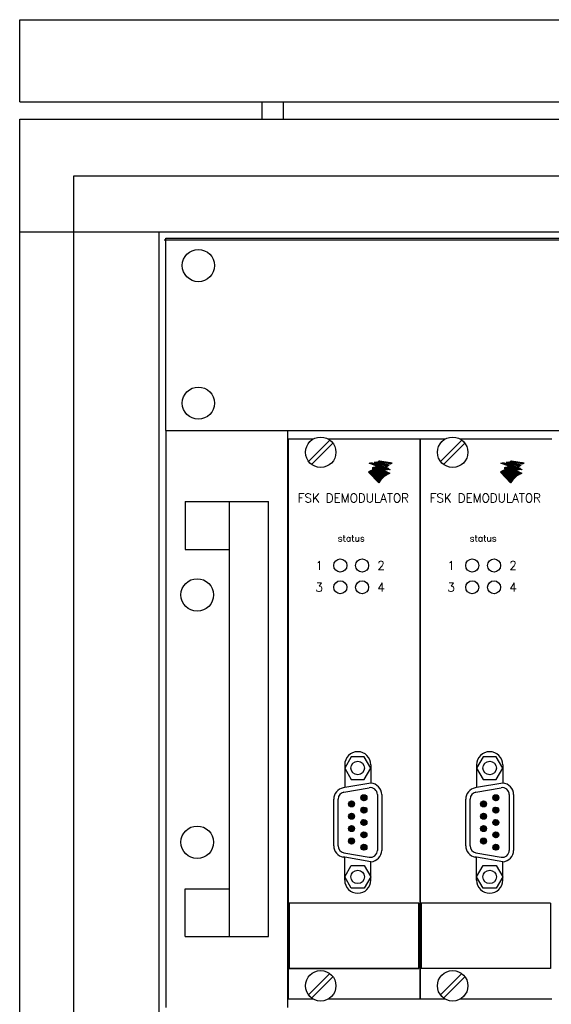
# Model space of a CAD drawing. Extents: x 0 to 4205, y 0 to 2970.
# Tile 5 of 14: x 377 to 500, y 1858 to 2086. Entities that reach past the tile are written whole.
import ezdxf
from ezdxf.enums import TextEntityAlignment as Align

# ---------------------------------------------------------------- set-up
doc = ezdxf.new("R2010")
doc.units = 0
doc.header["$LTSCALE"] = 15
doc.header["$MEASUREMENT"] = 0
doc.layers.get('0').update_dxf_attribs({"linetype": 'CONTINUOUS'})
doc.layers.add('0-25', color=7, linetype='CONTINUOUS')
doc.layers.add('B-25', color=7, linetype='CONTINUOUS')
doc.styles.add('ROMAND', font='ROMAND.shx')

# ---------------------------------------------------------------- blocks, each defined once
blk = doc.blocks.new('*X8')
at = {"color": 0}
for p, q in [((101.74, 137.09), (102.51, 137.86)), ((101.77, 137.41), (102.19, 137.83)), ((101.8, 136.87), (102.73, 137.8)), ((101.92, 136.71), (102.89, 137.68)), ((102.08, 136.58), (103.02, 137.52)), ((102.28, 136.5), (103.1, 137.32)), ((102.56, 136.51), (103.09, 137.04))]:
    blk.add_line(p, q, dxfattribs=at)
blk = doc.blocks.new('*X0')
at = {"color": 0}
for p, q in [((122.38, 22.4), (122.44, 22.45)), ((122.49, 22.37), (122.61, 22.48)), ((122.61, 22.34), (122.78, 22.52)), ((122.72, 22.31), (122.96, 22.55)), ((122.83, 22.28), (123.14, 22.59)), ((122.94, 22.25), (123.33, 22.64)), ((123.05, 22.22), (123.47, 22.64)), ((123.16, 22.18), (123.58, 22.61)), ((123.27, 22.15), (123.7, 22.58)), ((123.38, 22.12), (123.81, 22.56)), ((123.49, 22.09), (123.93, 22.53)), ((123.6, 22.06), (124.04, 22.5)), ((123.71, 22.03), (124.16, 22.48)), ((123.82, 22), (124.28, 22.45)), ((123.94, 21.97), (124.39, 22.43)), ((124.05, 21.94), (124.51, 22.4)), ((124.16, 21.91), (124.62, 22.37)), ((124.27, 21.88), (124.74, 22.35)), ((124.38, 21.85), (124.85, 22.32)), ((124.49, 21.82), (124.97, 22.29)), ((124.6, 21.79), (125.08, 22.27)), ((124.71, 21.76), (125.2, 22.24)), ((124.82, 21.73), (125.31, 22.22)), ((124.93, 21.7), (125.43, 22.19)), ((125.04, 21.66), (125.54, 22.16)), ((125.15, 21.63), (125.66, 22.14)), ((125.27, 21.6), (125.77, 22.11)), ((125.38, 21.57), (125.89, 22.08)), ((125.49, 21.54), (126, 22.06)), ((125.6, 21.51), (126.12, 22.03)), ((125.71, 21.48), (126.23, 22.01)), ((125.82, 21.45), (126.35, 21.98)), ((125.93, 21.42), (126.46, 21.95)), ((126.04, 21.39), (126.58, 21.93)), ((126.15, 21.36), (126.69, 21.9)), ((126.26, 21.33), (126.81, 21.87)), ((126.37, 21.3), (126.92, 21.85)), ((126.48, 21.27), (127.04, 21.82)), ((126.6, 21.24), (127.15, 21.8)), ((126.71, 21.21), (127.27, 21.77)), ((126.82, 21.18), (127.38, 21.74)), ((126.93, 21.14), (127.5, 21.72)), ((127.04, 21.11), (127.62, 21.69)), ((127.15, 21.08), (127.73, 21.66)), ((127.26, 21.05), (127.85, 21.64)), ((127.37, 21.02), (127.96, 21.61)), ((127.48, 20.99), (128.08, 21.59)), ((127.59, 20.96), (128.19, 21.56)), ((127.7, 20.93), (128.31, 21.53)), ((127.81, 20.9), (128.42, 21.51)), ((127.93, 20.87), (128.54, 21.48)), ((128.04, 20.84), (128.65, 21.45)), ((128.15, 20.81), (128.77, 21.43)), ((128.26, 20.78), (128.88, 21.4)), ((128.37, 20.75), (129, 21.38)), ((128.48, 20.72), (129.11, 21.35)), ((128.59, 20.69), (129.23, 21.32)), ((128.7, 20.66), (129.34, 21.3)), ((128.81, 20.62), (129.46, 21.27)), ((128.92, 20.59), (129.57, 21.24)), ((129.03, 20.56), (129.69, 21.22)), ((129.24, 20.63), (129.8, 21.19)), ((129.5, 20.75), (129.92, 21.17)), ((129.79, 20.89), (130.03, 21.14)), ((130.1, 21.07), (130.15, 21.11))]:
    blk.add_line(p, q, dxfattribs=at)
blk = doc.blocks.new('*X1')
at = {"color": 0}
for p, q in [((124.46, 22.92), (124.55, 23.01)), ((124.58, 22.9), (124.79, 23.11)), ((124.7, 22.88), (125.06, 23.23)), ((124.82, 22.86), (125.23, 23.27)), ((124.94, 22.83), (125.35, 23.25)), ((125.06, 22.81), (125.48, 23.23)), ((125.18, 22.79), (125.6, 23.21)), ((125.3, 22.77), (125.72, 23.19)), ((125.42, 22.74), (125.85, 23.17)), ((125.54, 22.72), (125.97, 23.16)), ((125.65, 22.7), (126.09, 23.14)), ((125.77, 22.68), (126.22, 23.12)), ((125.89, 22.66), (126.34, 23.1)), ((126.01, 22.63), (126.46, 23.08)), ((126.13, 22.61), (126.58, 23.06)), ((126.25, 22.59), (126.71, 23.05)), ((126.37, 22.57), (126.83, 23.03)), ((126.49, 22.54), (126.95, 23.01)), ((126.61, 22.52), (127.08, 22.99)), ((126.73, 22.5), (127.2, 22.97)), ((126.85, 22.48), (127.32, 22.95)), ((126.97, 22.46), (127.44, 22.93)), ((127.08, 22.43), (127.57, 22.92)), ((127.2, 22.41), (127.69, 22.9)), ((127.32, 22.39), (127.81, 22.88)), ((127.44, 22.37), (127.94, 22.86)), ((127.56, 22.34), (128.06, 22.84)), ((127.68, 22.32), (128.18, 22.82)), ((127.8, 22.3), (128.31, 22.8)), ((127.92, 22.28), (128.43, 22.79)), ((128.04, 22.25), (128.55, 22.77)), ((128.16, 22.23), (128.67, 22.75)), ((128.28, 22.21), (128.8, 22.73)), ((128.4, 22.19), (128.92, 22.71)), ((128.51, 22.17), (129.04, 22.69)), ((128.63, 22.14), (129.17, 22.68)), ((128.75, 22.12), (129.29, 22.66)), ((128.87, 22.1), (129.41, 22.64)), ((128.99, 22.08), (129.53, 22.62)), ((129.11, 22.05), (129.66, 22.6)), ((129.23, 22.03), (129.78, 22.58)), ((129.35, 22.01), (129.9, 22.56)), ((129.47, 21.99), (130.03, 22.55)), ((129.59, 21.96), (130.15, 22.53)), ((129.71, 21.94), (130.27, 22.51)), ((129.82, 21.92), (130.39, 22.49)), ((129.94, 21.9), (130.52, 22.47)), ((130.06, 21.88), (130.64, 22.45)), ((130.18, 21.85), (130.76, 22.43)), ((130.3, 21.83), (130.89, 22.42)), ((130.42, 21.81), (131.01, 22.4)), ((130.54, 21.79), (131.13, 22.38)), ((130.66, 21.76), (131.26, 22.36)), ((130.78, 21.74), (131.38, 22.34)), ((130.9, 21.72), (131.5, 22.32)), ((131.02, 21.7), (131.62, 22.31)), ((131.46, 22), (131.75, 22.29))]:
    blk.add_line(p, q, dxfattribs=at)
blk = doc.blocks.new('*X2')
at = {"color": 0}
for p, q in [((0.41, 10.45), (0.43, 10.47)), ((0.51, 10.41), (0.57, 10.47)), ((0.61, 10.37), (0.71, 10.47)), ((0.71, 10.33), (0.85, 10.47)), ((0.81, 10.29), (1, 10.47)), ((0.91, 10.25), (1.15, 10.48)), ((1.02, 10.21), (1.29, 10.49)), ((1.12, 10.17), (1.44, 10.49)), ((1.22, 10.13), (1.59, 10.5)), ((1.32, 10.09), (1.75, 10.52)), ((1.42, 10.04), (1.9, 10.53)), ((1.52, 10), (2.03, 10.52)), ((1.62, 9.96), (2.14, 10.48)), ((1.72, 9.92), (2.25, 10.45)), ((0.17, 5.68), (0.19, 5.7)), ((0.23, 5.61), (0.64, 6.01)), ((0.3, 5.54), (1, 6.24)), ((0.37, 5.46), (1.32, 6.41)), ((0.44, 5.39), (1.6, 6.55)), ((0.51, 5.32), (1.87, 6.68)), ((0.58, 5.24), (2.13, 6.8)), ((0.65, 5.17), (2.38, 6.91)), ((0.71, 5.1), (2.53, 6.92)), ((0.78, 5.03), (2.69, 6.93)), ((0.85, 4.95), (2.84, 6.94)), ((0.92, 4.88), (2.35, 6.31)), ((0.99, 4.81), (2.37, 6.19)), ((1.06, 4.73), (2.52, 6.19)), ((1.13, 4.66), (2.67, 6.2)), ((1.19, 4.59), (2.82, 6.22)), ((1.26, 4.51), (2.32, 5.57)), ((1.33, 4.44), (2.31, 5.42)), ((1.4, 4.37), (2.4, 5.37)), ((1.47, 4.3), (2.55, 5.38)), ((1.54, 4.22), (2.7, 5.39)), ((1.6, 4.15), (2.86, 5.4)), ((1.82, 9.88), (2.35, 10.41)), ((1.92, 9.84), (2.46, 10.38)), ((2.02, 9.8), (2.57, 10.35)), ((2.12, 9.76), (2.67, 10.31)), ((2.22, 9.72), (2.78, 10.28)), ((2.32, 9.68), (2.89, 10.24)), ((2.34, 4.75), (3.02, 5.42)), ((2.37, 5.62), (2.98, 6.24)), ((2.39, 7.2), (2.73, 7.54)), ((2.4, 7.35), (2.57, 7.52)), ((2.41, 7.5), (2.42, 7.51)), ((2.42, 7.79), (2.77, 8.14)), ((2.43, 9.64), (2.99, 10.21)), ((2.43, 7.94), (2.61, 8.13)), ((2.44, 8.09), (2.46, 8.12)), ((2.45, 6.41), (3.01, 6.97)), ((2.49, 4.75), (3.19, 5.45)), ((2.52, 7.19), (2.89, 7.56)), ((2.52, 5.63), (3.15, 6.26)), ((2.53, 9.6), (3.1, 10.17)), ((2.56, 7.79), (2.94, 8.17)), ((2.6, 6.42), (3.18, 6.99)), ((2.63, 9.56), (3.21, 10.14)), ((2.64, 4.76), (3.36, 5.48)), ((2.67, 7.2), (3.06, 7.59)), ((2.67, 5.64), (3.32, 6.29)), ((2.71, 7.8), (3.11, 8.2)), ((2.73, 9.52), (3.31, 10.1)), ((2.75, 6.43), (3.35, 7.03)), ((2.8, 4.78), (3.53, 5.51)), ((2.83, 9.48), (3.42, 10.07)), ((2.83, 7.21), (3.24, 7.63)), ((2.83, 5.66), (3.5, 6.32)), ((2.86, 7.81), (3.29, 8.24)), ((2.91, 6.45), (3.53, 7.07)), ((2.91, 2.76), (5.4, 5.26)), ((2.93, 9.43), (3.53, 10.03)), ((2.96, 4.79), (3.72, 5.56)), ((2.97, 2.69), (5.69, 5.41)), ((2.98, 7.23), (3.43, 7.67)), ((2.99, 5.68), (3.68, 6.37)), ((3.03, 9.39), (3.63, 10)), ((3.03, 7.84), (3.48, 8.29)), ((3.04, 2.62), (6, 5.58)), ((3.08, 6.48), (3.73, 7.12)), ((3.11, 2.55), (6.36, 5.79)), ((3.12, 4.82), (3.91, 5.61)), ((3.13, 9.35), (3.74, 9.96)), ((3.14, 7.25), (3.63, 7.73)), ((3.16, 5.71), (3.88, 6.42)), ((3.18, 2.47), (6.82, 6.11)), ((3.2, 7.87), (3.69, 8.35)), ((3.23, 9.31), (3.85, 9.93)), ((3.25, 2.4), (7.24, 6.39)), ((3.26, 6.51), (3.93, 7.18)), ((3.29, 4.85), (4.11, 5.66)), ((3.32, 7.28), (3.85, 7.81)), ((3.32, 2.33), (7.54, 6.55)), ((3.33, 9.27), (3.95, 9.89)), ((3.34, 5.74), (4.08, 6.48)), ((3.38, 2.25), (7.8, 6.67)), ((3.39, 7.91), (3.91, 8.44)), ((3.43, 9.23), (4.06, 9.86)), ((3.44, 6.55), (4.15, 7.26)), ((3.45, 2.18), (8.03, 6.76)), ((3.47, 4.89), (4.32, 5.73)), ((3.51, 7.33), (4.08, 7.9)), ((3.52, 2.11), (8.25, 6.84)), ((3.52, 5.78), (4.3, 6.56)), ((3.53, 9.19), (4.17, 9.82)), ((3.59, 7.97), (4.17, 8.55)), ((3.59, 2.03), (8.46, 6.9)), ((3.63, 9.15), (4.27, 9.79)), ((3.64, 6.61), (4.38, 7.35)), ((3.66, 1.96), (8.65, 6.95)), ((3.66, 4.93), (4.54, 5.81)), ((3.71, 5.83), (4.53, 6.65)), ((3.72, 7.4), (4.34, 8.02)), ((3.73, 1.89), (8.32, 6.48)), ((3.74, 9.11), (4.38, 9.75)), ((3.8, 1.82), (8.41, 6.43)), ((3.81, 8.05), (4.46, 8.71)), ((3.84, 9.07), (4.49, 9.72)), ((3.85, 6.68), (4.64, 7.47)), ((3.86, 1.74), (8.51, 6.39)), ((3.86, 4.99), (4.78, 5.91)), ((3.92, 5.9), (4.79, 6.77)), ((3.93, 1.67), (8.61, 6.35)), ((3.94, 9.03), (4.59, 9.68)), ((3.94, 7.47), (4.63, 8.17)), ((4, 1.6), (8.71, 6.3)), ((4.04, 8.99), (4.7, 9.65)), ((4.06, 8.16), (5.34, 9.44)), ((4.06, 5.05), (5.04, 6.03)), ((4.07, 1.52), (8.8, 6.26)), ((4.08, 6.76), (4.94, 7.62)), ((4.14, 8.95), (4.81, 9.61)), ((4.14, 5.98), (5.08, 6.91)), ((4.14, 1.45), (8.9, 6.21)), ((4.17, 7.57), (4.95, 8.35)), ((4.21, 1.38), (9, 6.17)), ((4.24, 8.91), (4.91, 9.58)), ((4.27, 1.31), (9.09, 6.12)), ((4.29, 5.13), (5.32, 6.17)), ((4.33, 6.88), (5.28, 7.82)), ((4.34, 8.87), (5.02, 9.54)), ((4.34, 1.23), (9.19, 6.08)), ((4.35, 8.31), (5.45, 9.41)), ((4.37, 6.07), (5.42, 7.12)), ((4.41, 1.16), (9.29, 6.04)), ((4.44, 8.82), (5.13, 9.51)), ((4.44, 7.69), (5.98, 9.23)), ((4.48, 1.09), (9.39, 5.99)), ((4.53, 5.23), (5.64, 6.35)), ((4.54, 8.78), (5.23, 9.48)), ((4.55, 1.01), (9.48, 5.95)), ((4.62, 0.94), (9.58, 5.9)), ((4.63, 7.03), (5.66, 8.07)), ((4.64, 6.19), (5.79, 7.34)), ((4.69, 0.87), (9.68, 5.86)), ((4.7, 8.52), (5.55, 9.37)), ((4.73, 7.85), (6.09, 9.2)), ((4.75, 0.79), (9.78, 5.82)), ((4.79, 5.36), (5.99, 6.56)), ((4.82, 0.72), (9.87, 5.77)), ((4.89, 0.65), (9.97, 5.73)), ((4.94, 8.62), (5.66, 9.34)), ((4.94, 6.36), (6.22, 7.63)), ((4.96, 7.23), (6.73, 8.99)), ((4.96, 0.58), (10.07, 5.68)), ((5.03, 0.5), (10.16, 5.64)), ((5.04, 8.58), (5.77, 9.3)), ((5.1, 8.07), (6.19, 9.16)), ((5.1, 5.52), (6.48, 6.9)), ((5.1, 0.43), (10.26, 5.6)), ((5.14, 8.54), (5.87, 9.27)), ((5.17, 0.36), (10.36, 5.55)), ((5.23, 0.28), (10.46, 5.51)), ((5.29, 6.56), (6.56, 7.83)), ((5.35, 7.47), (6.83, 8.95)), ((5.45, 5.73), (6.85, 7.13)), ((5.54, 8.37), (6.3, 9.13)), ((5.65, 8.33), (6.41, 9.09)), ((5.72, 6.85), (7.58, 8.71)), ((5.75, 8.29), (6.51, 9.06)), ((5.83, 5.97), (7.14, 7.28)), ((5.85, 8.25), (6.62, 9.02)), ((5.87, 7.85), (6.94, 8.92)), ((6.25, 8.09), (7.05, 8.88)), ((6.32, 6.32), (7.4, 7.4)), ((6.35, 8.05), (7.15, 8.85)), ((6.36, 7.35), (7.68, 8.67)), ((6.45, 8.01), (7.26, 8.81)), ((6.55, 7.97), (7.37, 8.78)), ((6.65, 7.92), (7.47, 8.74)), ((6.77, 7.62), (7.79, 8.64)), ((6.96, 6.82), (7.63, 7.49)), ((7.07, 7.77), (7.9, 8.61)), ((7.31, 7.88), (8, 8.57)), ((7.31, 7.03), (7.84, 7.56)), ((7.53, 7.96), (8.11, 8.54)), ((7.59, 7.17), (8.04, 7.62)), ((7.73, 8.02), (8.22, 8.5)), ((7.83, 7.26), (8.23, 7.66)), ((7.91, 2.82), (10.55, 5.46)), ((7.92, 8.06), (8.32, 8.47)), ((8.05, 7.34), (8.41, 7.7)), ((8.1, 8.1), (8.43, 8.43)), ((8.25, 7.4), (8.58, 7.73)), ((8.28, 8.14), (8.54, 8.4)), ((8.38, 6.55), (8.84, 7)), ((8.43, 7.44), (8.74, 7.75)), ((8.45, 8.16), (8.65, 8.37)), ((8.6, 6.62), (9.02, 7.04)), ((8.61, 8.19), (8.8, 8.37)), ((8.62, 7.49), (8.9, 7.77)), ((8.69, 3.46), (10.65, 5.42)), ((8.77, 8.2), (8.94, 8.37)), ((8.8, 7.52), (9.06, 7.79)), ((8.81, 6.69), (9.19, 7.07)), ((8.92, 8.21), (9.08, 8.37)), ((8.97, 7.55), (9.21, 7.8)), ((9.01, 6.74), (9.36, 7.1)), ((9.07, 8.22), (9.21, 8.37)), ((9.13, 7.58), (9.36, 7.8)), ((9.2, 6.79), (9.53, 7.12)), ((9.2, 3.82), (10.75, 5.37)), ((9.21, 8.22), (9.35, 8.36)), ((9.29, 7.59), (9.5, 7.8)), ((9.35, 8.22), (9.47, 8.34)), ((9.38, 6.83), (9.69, 7.14)), ((9.45, 7.61), (9.64, 7.8)), ((9.48, 8.21), (9.6, 8.33)), ((9.55, 6.87), (9.84, 7.16)), ((9.6, 7.62), (9.78, 7.8)), ((9.61, 4.09), (10.85, 5.33)), ((9.62, 8.2), (9.72, 8.31)), ((9.72, 6.9), (10, 7.17)), ((9.74, 8.19), (9.81, 8.25)), ((9.74, 7.62), (9.91, 7.79)), ((9.87, 8.17), (9.89, 8.19)), ((9.89, 7.62), (10.05, 7.78)), ((9.89, 6.92), (10.14, 7.17)), ((9.97, 4.32), (10.94, 5.29)), ((10.03, 7.62), (10.18, 7.77)), ((10.05, 6.94), (10.29, 7.18)), ((10.16, 7.62), (10.3, 7.76)), ((10.21, 6.95), (10.43, 7.18)), ((10.3, 7.61), (10.43, 7.74)), ((10.3, 4.5), (11.04, 5.24)), ((10.36, 6.97), (10.57, 7.18)), ((10.43, 7.6), (10.54, 7.71)), ((10.51, 6.97), (10.71, 7.17)), ((10.55, 7.58), (10.62, 7.65)), ((10.65, 6.98), (10.84, 7.16)), ((10.68, 7.57), (10.7, 7.59)), ((10.8, 6.98), (10.97, 7.15)), ((10.94, 6.98), (11.09, 7.13)), ((11.07, 6.97), (11.22, 7.12)), ((11.2, 6.96), (11.34, 7.1)), ((11.33, 6.95), (11.43, 7.05)), ((11.46, 6.93), (11.51, 6.99)), ((11.58, 6.91), (11.59, 6.93)), ((1.67, 4.08), (2.27, 4.68)), ((1.74, 4), (2.27, 4.53)), ((1.81, 3.93), (2.35, 4.47)), ((1.88, 3.86), (2.5, 4.48)), ((1.95, 3.79), (2.65, 4.49)), ((2.02, 3.71), (2.81, 4.5)), ((2.08, 3.64), (2.97, 4.52)), ((2.15, 3.57), (3.13, 4.54)), ((2.22, 3.49), (3.3, 4.57)), ((2.29, 3.42), (3.47, 4.6)), ((2.36, 3.35), (3.65, 4.64)), ((2.43, 3.27), (3.83, 4.68)), ((2.49, 3.2), (4.02, 4.73)), ((2.56, 3.13), (4.22, 4.79)), ((2.63, 3.06), (4.43, 4.85)), ((2.7, 2.98), (4.65, 4.94)), ((2.77, 2.91), (4.89, 5.03)), ((2.84, 2.84), (5.14, 5.14)), ((5.3, 0.21), (6.75, 1.65)), ((5.37, 0.14), (6.11, 0.88)), ((5.44, 0.06), (5.75, 0.37)), ((10.6, 4.66), (11.14, 5.2)), ((10.89, 4.81), (11.23, 5.15)), ((11.16, 4.93), (11.33, 5.11)), ((11.41, 5.05), (11.43, 5.07))]:
    blk.add_line(p, q, dxfattribs=at)

msp = doc.modelspace()

# ---------------------------------------------------------------- linework, layer by layer
at = {"layer": '0-25'}
for p, q in [((377, 2067), (377, 2086)), ((433, 2063), (433, 2067)), ((438, 2063), (438, 2067)), ((377, 1298.9), (377, 2063)), ((389.5, 1311.95), (389.5, 2049.95)), ((410.3935, 2035.16564), (896.1935, 2035.16564)), ((410.7935, 1991.07827), (410.7935, 1857.73603)), ((438.93123, 1857.73603), (438.93123, 1991.07827)), ((444.75524, 1989.06555), (439.0218, 1989.06555)), ((444.75524, 1989.06555), (439.0218, 1989.06555)), ((439.0218, 1989.06555), (439.0218, 1988.06112)), ((439.0218, 1989.06555), (439.0218, 1859.74875)), ((443.74862, 1983.93723), (448.67874, 1988.86735)), ((448.67874, 1988.86735), (443.74862, 1983.93723)), ((469.5144, 1989.06555), (448.38371, 1989.06555)), ((469.5144, 1989.06555), (448.38371, 1989.06555)), ((475.24784, 1989.06555), (469.5144, 1989.06555)), ((469.5144, 1859.74875), (469.5144, 1989.06555)), ((469.5144, 1989.06555), (469.5144, 1859.74875)), ((469.5144, 1859.74875), (469.5144, 1989.06555)), ((474.24122, 1983.93723), (479.17134, 1988.86735)), ((500.00701, 1989.06555), (478.87631, 1989.06555)), ((444.46022, 1983.22562), (449.39034, 1988.15574)), ((444.46022, 1983.22562), (449.39034, 1988.15574)), ((474.95282, 1983.22562), (479.88294, 1988.15574)), ((415.24754, 1974.67466), (415.24754, 1963.60474)), ((415.24754, 1974.67466), (434.52122, 1974.67466)), ((425.46401, 1874.13964), (425.46401, 1974.67466)), ((434.52122, 1874.13964), (434.52122, 1974.67466)), ((415.24754, 1963.60474), (425.46401, 1963.60474)), ((439.0218, 1941.26009), (439.0218, 1859.74875)), ((452.10444, 1913.84041), (452.10444, 1908.55826)), ((458.14258, 1913.84041), (458.14258, 1909.56291)), ((482.59704, 1913.84041), (482.59704, 1908.55826)), ((488.63518, 1913.84041), (488.63518, 1909.56291)), ((458.14258, 1909.56291), (452.10444, 1908.55826)), ((488.63518, 1909.56291), (482.59704, 1908.55826)), ((452.10444, 1908.55826), (451.75072, 1908.49589)), ((451.92547, 1907.50483), (457.76234, 1908.53402)), ((459.65211, 1906.94832), (459.65211, 1894.06405)), ((460.65847, 1906.94832), (460.65847, 1894.06405)), ((482.59704, 1908.55826), (482.24332, 1908.49589)), ((482.41807, 1907.50483), (488.25494, 1908.53402)), ((490.14471, 1906.94832), (490.14471, 1894.06405)), ((491.15107, 1906.94832), (491.15107, 1894.06405)), ((449.58855, 1895.09325), (449.58855, 1905.91912)), ((450.5949, 1895.09325), (450.5949, 1905.91912)), ((480.08115, 1895.09325), (480.08115, 1905.91912)), ((481.0875, 1895.09325), (481.0875, 1905.91912)), ((451.92547, 1893.50754), (457.76234, 1892.47834)), ((482.41807, 1893.50754), (488.25494, 1892.47834)), ((452.10444, 1892.4541), (451.75072, 1892.51647)), ((452.10444, 1887.17196), (452.10444, 1892.4541)), ((458.14258, 1891.44946), (452.10444, 1892.4541)), ((458.14258, 1887.17196), (458.14258, 1891.44946)), ((482.59704, 1892.4541), (482.24332, 1892.51647)), ((488.63518, 1891.44946), (482.59704, 1892.4541)), ((482.59704, 1887.17196), (482.59704, 1892.4541)), ((488.63518, 1887.17196), (488.63518, 1891.44946)), ((415.24754, 1874.13964), (415.24754, 1885.20957)), ((415.24754, 1885.20957), (425.46401, 1885.20957)), ((439.27339, 1881.88859), (439.27339, 1866.79324)), ((439.27339, 1881.88859), (439.27339, 1866.79324)), ((469.2125, 1881.88859), (439.27339, 1881.88859)), ((469.2125, 1881.88859), (439.27339, 1881.88859)), ((469.2125, 1881.88859), (469.2125, 1866.79324)), ((469.2125, 1866.79324), (469.2125, 1881.88859)), ((469.76599, 1881.88859), (469.76599, 1866.79324)), ((499.7051, 1881.88859), (469.76599, 1881.88859)), ((499.7051, 1881.88859), (499.7051, 1866.79324)), ((415.24754, 1874.13964), (434.52122, 1874.13964)), ((469.2125, 1866.79324), (439.27339, 1866.79324)), ((439.27339, 1866.79324), (469.2125, 1866.79324)), ((443.74862, 1860.65856), (448.67874, 1865.58868)), ((443.74862, 1860.65856), (448.67874, 1865.58868)), ((499.7051, 1866.79324), (469.76599, 1866.79324)), ((474.24122, 1860.65856), (479.17134, 1865.58868)), ((444.46022, 1859.94696), (449.39034, 1864.87707)), ((449.39034, 1864.87707), (444.46022, 1859.94696)), ((474.95282, 1859.94696), (479.88294, 1864.87707)), ((439.0218, 1859.74875), (444.75524, 1859.74875)), ((439.0218, 1859.74875), (444.75524, 1859.74875)), ((448.38371, 1859.74875), (469.5144, 1859.74875)), ((448.38371, 1859.74875), (469.5144, 1859.74875)), ((469.5144, 1859.74875), (475.24784, 1859.74875)), ((478.87631, 1859.74875), (500.00701, 1859.74875))]:
    msp.add_line(p, q, dxfattribs=at)
at = {"layer": '0-25', "linetype": 'Continuous'}
for p, q in [((377, 2086), (930, 2086)), ((377, 2067), (930, 2067)), ((377, 2063), (930, 2063)), ((389.5, 2049.95), (917.5, 2049.95)), ((377, 2036.95), (930, 2036.95)), ((409.25, 1324.95), (409.25, 2036.95)), ((410.7935, 1991.08603), (410.7935, 2035.53603)), ((410.7935, 2035.53603), (895.7935, 2035.53603)), ((410.7935, 1991.08603), (895.7935, 1991.08603)), ((410.7935, 1991.08603), (895.7935, 1991.08603))]:
    msp.add_line(p, q, dxfattribs=at)
at = {"layer": '0-25'}
for points in [[(460.1977, 1984.03377), (463.08512, 1983.59958, -0.035987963), (462.77751, 1983.34008), (459.85338, 1983.88693, 0.037759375)], [(490.6903, 1984.03377), (493.57772, 1983.59958, -0.035987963), (493.27011, 1983.34008), (490.34598, 1983.88693, 0.037759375)], [(461.89648, 1982.56158, 0.096785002), (461.05645, 1982.5239, 0.112197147), (460.34464, 1982.20993, -0.05356318), (459.66405, 1981.74097, -0.118977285), (458.57866, 1981.45269), (458.5736, 1981.34129, 0.119962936), (459.92836, 1981.71455, 0.023105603), (460.24553, 1981.90279, -0.12228789), (461.23006, 1982.35855, -0.085652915), (462.14965, 1982.3717), (462.24965, 1982.29828, 0.099960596), (461.24328, 1982.24626, 0.132183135), (460.37438, 1981.79711, -0.038085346), (459.86889, 1981.45695, -0.136810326), (458.56094, 1981.0704), (458.55588, 1980.95141, 0.080811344), (459.55907, 1981.13932, 0.058894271), (460.47282, 1981.61401, -0.082224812), (461.06253, 1981.94696, -0.092855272), (462.15236, 1982.13148, -0.04353678), (462.5294, 1982.09195), (462.63574, 1982.01346, 0.04353678), (462.25792, 1982.0447, 0.092855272), (461.17241, 1981.83624), (462.55599, 1981.20838, 0.150009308), (459.96604, 1979.00199), (457.6394, 1981.48054, -0.041294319), (458.18902, 1981.82076, -0.010407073), (458.60651, 1982.01473, 0.13238272), (459.82594, 1982.38827, 0.030321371), (460.1382, 1982.59069), (459.97617, 1982.65652, -0.114270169), (458.96695, 1982.1646, -0.024948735), (458.60905, 1982.1336), (458.61791, 1982.27602, 0.111910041), (459.53521, 1982.53689, 0.032242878), (459.84072, 1982.71222), (459.69642, 1982.76918, -0.041830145), (459.33037, 1982.5567, -0.112427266), (458.6217, 1982.39716), (458.63056, 1982.54099, 0.126524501), (459.56224, 1982.82614), (457.73054, 1983.5654, 0.026013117), (458.43183, 1983.59579), (461.32937, 1982.65019, -0.052835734), (461.80787, 1982.62487)], [(459.86559, 1982.06462), (460.14972, 1982.23966, -0.043254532), (460.48884, 1982.44892), (460.26605, 1982.53879, -0.052920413), (459.58476, 1982.06792, -0.124488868), (458.59512, 1981.79447), (458.59006, 1981.69953, 0.129365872)], [(458.94956, 1983.66161), (461.90787, 1982.84513, 0.030794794), (462.38889, 1983.08691), (459.43312, 1983.76035, -0.019263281)], [(492.38908, 1982.56158, 0.096785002), (491.54905, 1982.5239, 0.112197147), (490.83724, 1982.20993, -0.05356318), (490.15666, 1981.74097, -0.118977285), (489.07127, 1981.45269), (489.0662, 1981.34129, 0.119962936), (490.42096, 1981.71455, 0.023105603), (490.73813, 1981.90279, -0.12228789), (491.72267, 1982.35855, -0.085652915), (492.64225, 1982.3717), (492.74225, 1982.29828, 0.099960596), (491.73588, 1982.24626, 0.132183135), (490.86698, 1981.79711, -0.038085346), (490.36149, 1981.45695, -0.136810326), (489.05354, 1981.0704), (489.04848, 1980.95141, 0.080811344), (490.05167, 1981.13932, 0.058894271), (490.96542, 1981.61401, -0.082224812), (491.55513, 1981.94696, -0.092855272), (492.64496, 1982.13148, -0.04353678), (493.02201, 1982.09195), (493.12834, 1982.01346, 0.04353678), (492.75052, 1982.0447, 0.092855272), (491.66501, 1981.83624), (493.04859, 1981.20838, 0.150009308), (490.45865, 1979.00199), (488.132, 1981.48054, -0.041294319), (488.68162, 1981.82076, -0.010407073), (489.09911, 1982.01473, 0.13238272), (490.31854, 1982.38827, 0.030321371), (490.6308, 1982.59069), (490.46877, 1982.65652, -0.114270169), (489.45955, 1982.1646, -0.024948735), (489.10165, 1982.1336), (489.11051, 1982.27602, 0.111910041), (490.02781, 1982.53689, 0.032242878), (490.33333, 1982.71222), (490.18902, 1982.76918, -0.041830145), (489.82297, 1982.5567, -0.112427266), (489.11431, 1982.39716), (489.12317, 1982.54099, 0.126524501), (490.05484, 1982.82614), (488.22314, 1983.5654, 0.026013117), (488.92443, 1983.59579), (491.82197, 1982.65019, -0.052835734), (492.30047, 1982.62487)], [(490.35819, 1982.06462), (490.64232, 1982.23966, -0.043254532), (490.98144, 1982.44892), (490.75865, 1982.53879, -0.052920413), (490.07736, 1982.06792, -0.124488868), (489.08772, 1981.79447), (489.08266, 1981.69953, 0.129365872)], [(489.44216, 1983.66161), (492.40047, 1982.84513, 0.030794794), (492.8815, 1983.08691), (489.92572, 1983.76035, -0.019263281)]]:
    msp.add_lwpolyline(points, format="xyb", close=True, dxfattribs=at)
for points in [[(453.61397, 1915.70023), (452.10444, 1913.08564), (453.61397, 1910.47105), (456.63304, 1910.47105), (458.14258, 1913.08564), (456.63304, 1915.70023)], [(484.10657, 1915.70023), (482.59704, 1913.08564), (484.10657, 1910.47105), (487.12564, 1910.47105), (488.63518, 1913.08564), (487.12564, 1915.70023)], [(453.61397, 1885.31214), (452.10444, 1887.92673), (453.61397, 1890.54132), (456.63304, 1890.54132), (458.14258, 1887.92673), (456.63304, 1885.31214)], [(484.10657, 1885.31214), (482.59704, 1887.92673), (484.10657, 1890.54132), (487.12564, 1890.54132), (488.63518, 1887.92673), (487.12564, 1885.31214)]]:
    msp.add_lwpolyline(points, close=True, dxfattribs=at)
at = {"layer": '0-25', "linetype": 'Continuous'}
for centre, radius in [((418.2935, 2029.18603), 3.72117), ((418.2935, 1997.39495), 3.72117), ((418.03064, 1953.0816), 3.75417), ((418.03064, 1895.9316), 3.75417)]:
    msp.add_circle(centre, radius, dxfattribs=at)
at = {"layer": '0-25'}
for centre, radius in [((446.56948, 1986.04649), 3.52225), ((446.56948, 1986.04649), 3.52225), ((477.06208, 1986.04649), 3.52225), ((451.09808, 1959.88122), 1.50953), ((456.12986, 1959.88122), 1.50953), ((481.59068, 1959.88122), 1.50953), ((486.62247, 1959.88122), 1.50953), ((451.09808, 1954.84943), 1.50953), ((456.12986, 1954.84943), 1.50953), ((481.59068, 1954.84943), 1.50953), ((486.62247, 1954.84943), 1.50953), ((455.12351, 1913.08564), 1.55985), ((485.61611, 1913.08564), 1.55985), ((456.55253, 1906.22229), 0.69439), ((487.04513, 1906.22229), 0.69439), ((453.69448, 1904.79326), 0.69439), ((484.18708, 1904.79326), 0.69439), ((453.69448, 1901.93521), 0.69439), ((456.55253, 1903.36424), 0.69439), ((484.18708, 1901.93521), 0.69439), ((487.04513, 1903.36424), 0.69439), ((453.69448, 1899.07716), 0.69439), ((456.55253, 1900.50618), 0.69439), ((484.18708, 1899.07716), 0.69439), ((487.04513, 1900.50618), 0.69439), ((456.55253, 1897.64813), 0.69439), ((487.04513, 1897.64813), 0.69439), ((453.69448, 1896.21911), 0.69439), ((456.55253, 1894.79008), 0.69439), ((484.18708, 1896.21911), 0.69439), ((487.04513, 1894.79008), 0.69439), ((455.12351, 1887.92673), 1.55985), ((485.61611, 1887.92673), 1.55985), ((446.56948, 1862.76782), 3.52225), ((446.56948, 1862.76782), 3.52225), ((477.06208, 1862.76782), 3.52225)]:
    msp.add_circle(centre, radius, dxfattribs=at)
for centre, radius, start, end in [((455.12351, 1913.84041), 3.01907, 0, 180), ((485.61611, 1913.84041), 3.01907, 0, 180), ((458.04194, 1906.94832), 2.61653, 0, 87.7957725), ((488.53454, 1906.94832), 2.61653, 0, 87.7957725), ((452.20507, 1905.91912), 2.61653, 100, 180), ((452.20507, 1905.91912), 1.61017, 100, 180), ((458.04194, 1906.94832), 1.61017, 0, 100), ((482.69767, 1905.91912), 2.61653, 100, 180), ((482.69767, 1905.91912), 1.61017, 100, 180), ((488.53454, 1906.94832), 1.61017, 0, 100), ((452.20507, 1895.09325), 2.61653, 180, 260), ((452.20507, 1895.09325), 1.61017, 180, 260), ((458.04194, 1894.06405), 1.61017, 260, 0), ((458.04194, 1894.06405), 2.61653, 272.2042275, 0), ((482.69767, 1895.09325), 2.61653, 180, 260), ((482.69767, 1895.09325), 1.61017, 180, 260), ((488.53454, 1894.06405), 1.61017, 260, 0), ((488.53454, 1894.06405), 2.61653, 272.2042275, 0), ((455.12351, 1887.17196), 3.01907, 180, 0), ((485.61611, 1887.17196), 3.01907, 180, 0)]:
    msp.add_arc(centre, radius, start, end, dxfattribs=at)

# ---------------------------------------------------------------- block references
for name, p, xscale, yscale, zscale in [('*X1', (405.63367, 1973.88411), 0.4359939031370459, 0.4359939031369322, 0.4359939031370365), ('*X1', (436.12627, 1973.88411), 0.4359939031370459, 0.4359939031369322, 0.4359939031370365), ('*X2', (457.56808, 1979.00199), 0.4359939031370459, 0.4359939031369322, 0.4359939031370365), ('*X0', (405.63367, 1973.88411), 0.4359939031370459, 0.4359939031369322, 0.4359939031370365), ('*X2', (488.06068, 1979.00199), 0.4359939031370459, 0.4359939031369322, 0.4359939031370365), ('*X0', (436.12627, 1973.88411), 0.4359939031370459, 0.4359939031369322, 0.4359939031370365), ('*X8', (353.4815, 1768.17031), 1.006356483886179, 1.006356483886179, 1.006356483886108), ('*X8', (383.9741, 1768.17031), 1.006356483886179, 1.006356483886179, 1.006356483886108), ('*X8', (350.62345, 1766.74128), 1.006356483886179, 1.006356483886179, 1.006356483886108), ('*X8', (381.11605, 1766.74128), 1.006356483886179, 1.006356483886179, 1.006356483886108), ('*X8', (350.62345, 1763.88323), 1.006356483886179, 1.006356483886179, 1.006356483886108), ('*X8', (353.4815, 1765.31225), 1.006356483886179, 1.006356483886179, 1.006356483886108), ('*X8', (381.11605, 1763.88323), 1.006356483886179, 1.006356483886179, 1.006356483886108), ('*X8', (383.9741, 1765.31225), 1.006356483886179, 1.006356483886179, 1.006356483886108), ('*X8', (350.62345, 1761.02518), 1.006356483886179, 1.006356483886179, 1.006356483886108), ('*X8', (353.4815, 1762.4542), 1.006356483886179, 1.006356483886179, 1.006356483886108), ('*X8', (381.11605, 1761.02518), 1.006356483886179, 1.006356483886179, 1.006356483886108), ('*X8', (383.9741, 1762.4542), 1.006356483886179, 1.006356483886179, 1.006356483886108), ('*X8', (353.4815, 1759.59615), 1.006356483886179, 1.006356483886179, 1.006356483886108), ('*X8', (383.9741, 1759.59615), 1.006356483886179, 1.006356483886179, 1.006356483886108), ('*X8', (350.62345, 1758.16712), 1.006356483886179, 1.006356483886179, 1.006356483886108), ('*X8', (353.4815, 1756.7381), 1.006356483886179, 1.006356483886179, 1.006356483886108), ('*X8', (381.11605, 1758.16712), 1.006356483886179, 1.006356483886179, 1.006356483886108), ('*X8', (383.9741, 1756.7381), 1.006356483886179, 1.006356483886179, 1.006356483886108)]:
    msp.add_blockref(name, p, dxfattribs=dict(at, xscale=xscale, yscale=yscale, zscale=zscale))

# ---------------------------------------------------------------- texts
at = {"layer": 'B-25', "style": 'ROMAND'}
for s, height, p in [('FSK DEMODULATOR', 2.012713, (454.11715, 1974.47339)), ('FSK DEMODULATOR', 2.012713, (484.60975, 1974.47339)), ('status', 1.509535, (453.61397, 1965.41618)), ('status', 1.509535, (484.10657, 1965.41618))]:
    msp.add_text(s, height=height, dxfattribs=at).set_placement(p, align=Align.CENTER)
for s, p in [('1', (447.07266, 1959.88122)), ('1', (477.56526, 1959.88122)), ('3', (447.07266, 1954.84943)), ('3', (477.56526, 1954.84943))]:
    msp.add_text(s, height=2.01271, dxfattribs=at).set_placement(p, align=Align.MIDDLE_RIGHT)
for s, p in [('2', (459.65211, 1959.88122)), ('2', (490.14471, 1959.88122)), ('4', (459.65211, 1954.84943)), ('4', (490.14471, 1954.84943))]:
    msp.add_text(s, height=2.01271, dxfattribs=at).set_placement(p, align=Align.MIDDLE_LEFT)

doc.saveas('drawing.dxf')
